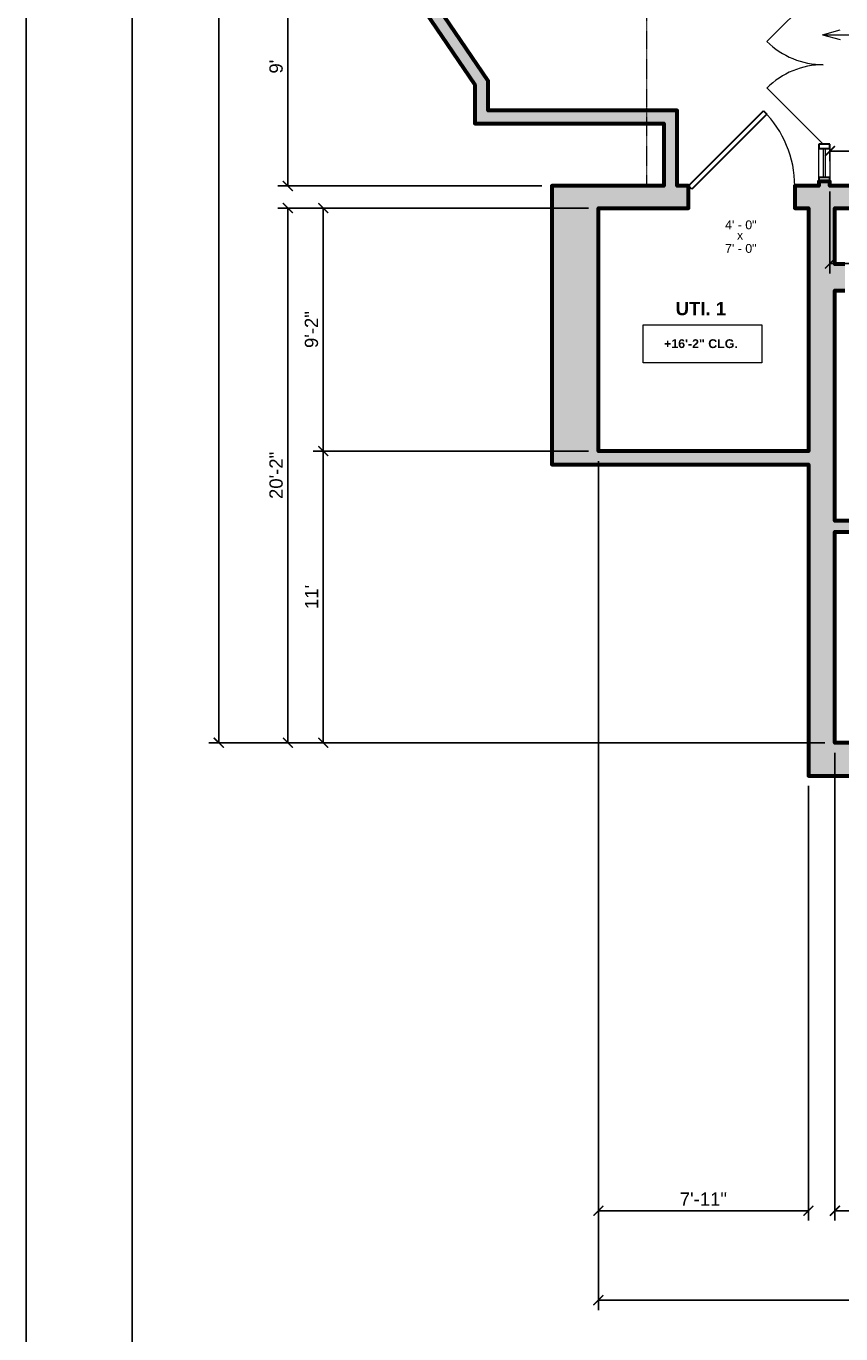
# Model space of a CAD drawing. Header units: inches. Extents: x -2078 to 109126, y -964 to 6385.
# Tile 101 of 137: x 17486 to 17854, y 3412 to 4004. Entities that reach past the tile are written whole.
import ezdxf

# ---------------------------------------------------------------- set-up
doc = ezdxf.new("R2010")
doc.units = ezdxf.units.IN
doc.header["$MEASUREMENT"] = 0
doc.linetypes.add('HIDDEN2', pattern=[0.1875, 0.125, -0.0625])
for name, color, linetype, lineweight in [('A-ANNO', 2, 'Continuous', 5), ('A-ANNO-DIMS', 1, 'Continuous', 9), ('A-DOOR', 1, 'Continuous', 18), ('A-GLAZ-CURT', 52, 'Continuous', 9), ('A-GLAZ-CWMG', 51, 'Continuous', 9), ('A-HIDDEN', 2, 'HIDDEN2', 18), ('A-WALL', 3, 'Continuous', 40)]:
    doc.layers.add(name, color=color, linetype=linetype, lineweight=lineweight)
doc.layers.add('A-HATCH', color=9, linetype='Continuous')
doc.layers.add('A-TB', color=7, linetype='Continuous')
doc.styles.add('Arial_1', font='arial.ttf', dxfattribs={"height": 0.0625})
doc.styles.add('Arial_2', font='arial.ttf', dxfattribs={"height": 3})
doc.styles.add('Arial_B', font='arialbd.ttf', dxfattribs={"height": 4.5})
doc.styles.add('Arial_B_1', font='arialbd.ttf', dxfattribs={"height": 3})
doc.styles.add('Jay Cad', font='arial.ttf', dxfattribs={"height": 0.125})
doc.styles.add('JC', font='arial.ttf', dxfattribs={"height": 0.125})
doc.dimstyles.new('Jay Cad - DIMS', dxfattribs={"dimtxt": 0.125, "dimasz": 0.09375, "dimexe": 0.09375, "dimexo": 0.09375, "dimgap": 0.046875, "dimtad": 1, "dimdec": 1, "dimzin": 0, "dimdsep": 46, "dimlunit": 4, "dimtxsty": 'Jay Cad', "dimblk": 'ARCHTICK', "dimcen": 0.09, "dimclrd": 1, "dimclre": 1, "dimclrt": 256, "dimadec": 0, "dimazin": 0, "dimtfac": 1, "dimtdec": 1, "dimtofl": 0, "dimtmove": 1, "dimatfit": 3, "dimfxl": 1, "dimtolj": 1, "dimtzin": 0, "dimarcsym": 0})
doc.dimstyles.new('JC-DIMS', dxfattribs={"dimtxt": 0.125, "dimasz": 0.09375, "dimexe": 0.09375, "dimexo": 0.09375, "dimgap": 0.046875, "dimtad": 1, "dimdec": 1, "dimzin": 0, "dimdsep": 46, "dimlunit": 4, "dimtxsty": 'JC', "dimblk": 'ARCHTICK', "dimcen": 0.09, "dimclrd": 1, "dimclre": 1, "dimclrt": 256, "dimadec": 0, "dimazin": 0, "dimtfac": 1, "dimtdec": 1, "dimtofl": 0, "dimtmove": 1, "dimatfit": 3, "dimfxl": 1, "dimtolj": 1, "dimtzin": 0, "dimarcsym": 0})

# ---------------------------------------------------------------- blocks, each defined once
blk = doc.blocks.new('JC_DOOR_SINGLE PANEL - SINGLE DOOR-1542003-1st Floor Plan')
at = {"layer": 'A-DOOR', "lineweight": 30}
for p, q in [((-11.36, -37.53), (22.59, -3.59)), ((24, -5), (-9.94, -38.94)), ((22.59, -3.59), (24, -5)), ((-9.94, -38.94), (-11.36, -37.53))]:
    blk.add_line(p, q, dxfattribs=at)
at = {"layer": 'A-DOOR', "lineweight": 9}
blk.add_arc((24, -5), 48, 180, 225, dxfattribs=at)
blk = doc.blocks.new('Door-Curtain-Wall-Double-Storefront - Door-Curtain-Wall-Double-Storefront-1541908-1st Floor Plan')
at = {"layer": 'A-DOOR', "lineweight": 9}
for p, q in [((-36, -0.5), (-10.54, -25.96)), ((36, -0.5), (10.54, -25.95))]:
    blk.add_line(p, q, dxfattribs=at)
for centre, start, end in [((-36, -0.5), 315, 360), ((36, -0.5), 180, 225)]:
    blk.add_arc(centre, 36, start, end, dxfattribs=at)
blk = doc.blocks.new('System Panel - Glazed-1541913-1st Floor Plan')
at = {"layer": 'A-GLAZ-CURT', "lineweight": 18}
for p, q in [((6.5, 0.5), (-6.5, 0.5)), ((-6.5, 0.5), (-6.5, -0.5)), ((6.5, -0.5), (6.5, 0.5)), ((-6.5, -0.5), (6.5, -0.5))]:
    blk.add_line(p, q, dxfattribs=at)
blk = doc.blocks.new('Rectangular Mullion - 2_5_ x 5_ rectangular-1541103-1st Floor Plan')
at = {"layer": 'A-GLAZ-CWMG', "lineweight": 30}
for p, q in [((-1, 2.5), (1, 2.5)), ((-1, -2.5), (-1, 2.5)), ((1, 2.5), (1, -2.5)), ((1, -2.5), (-1, -2.5))]:
    blk.add_line(p, q, dxfattribs=at)
blk = doc.blocks.new('Rectangular Mullion - 2_5_ x 5_ rectangular-1541903-1st Floor Plan')
at = {"layer": 'A-GLAZ-CWMG'}
for p, q in [((-934.51, -123.02), (-934.51, -110.02)), ((-929.51, -110.02), (-929.51, -123.02))]:
    blk.add_line(p, q, dxfattribs=at)
blk = doc.blocks.new('Rectangular Mullion - 2_5_ x 5_ rectangular-1541113-1st Floor Plan')
at = {"layer": 'A-GLAZ-CWMG', "lineweight": 30}
for p, q in [((-2, 2.5), (0, 2.5)), ((-2, -2.5), (-2, 2.5)), ((0, 2.5), (0, -2.5)), ((0, -2.5), (-2, -2.5))]:
    blk.add_line(p, q, dxfattribs=at)
blk = doc.blocks.new('_ArchTick')
at = {"color": 0, "linetype": 'ByBlock', "const_width": 0.15}
blk.add_lwpolyline([(-0.5, -0.5), (0.5, 0.5)], dxfattribs=at)
blk = doc.blocks.new('*D1123')
at = {"layer": 'A-ANNO', "color": 1, "lineweight": -2, "transparency": 16777216}
for p, q in [((17851.7, 3675.38), (17851.7, 3463.58)), ((18216.7, 3675.38), (18216.7, 3463.58)), ((17851.7, 3468.08), (18216.7, 3468.08))]:
    blk.add_line(p, q, dxfattribs=at)
at = {"layer": 'Defpoints', "color": 0, "transparency": 16777216}
for p in [(17851.7, 3679.88), (18216.7, 3679.88), (18216.7, 3468.08)]:
    blk.add_point(p, dxfattribs=at)
at = {"layer": 'A-ANNO', "color": 1, "lineweight": -2, "transparency": 16777216, "xscale": 4.5, "yscale": 4.5, "zscale": 4.5, "rotation": 180}
blk.add_blockref('_ArchTick', (17851.7, 3468.08), dxfattribs=at)
at = {"layer": 'A-ANNO', "color": 1, "lineweight": -2, "transparency": 16777216, "xscale": 4.5, "yscale": 4.5, "zscale": 4.5}
blk.add_blockref('_ArchTick', (18216.7, 3468.08), dxfattribs=at)
at = {"layer": 'A-ANNO', "transparency": 16777216, "insert": (18034.2, 3473.4), "char_height": 6, "attachment_point": 5, "style": 'Jay Cad'}
blk.add_mtext('\\A1;30\'-5"', dxfattribs=at)
blk = doc.blocks.new('*D1167')
at = {"layer": 'A-ANNO', "color": 1, "lineweight": -2, "transparency": 16777216}
for p, q in [((17744.7, 3807.38), (17744.7, 3463.58)), ((17839.7, 3660.38), (17839.7, 3463.58)), ((17744.7, 3468.08), (17839.7, 3468.08))]:
    blk.add_line(p, q, dxfattribs=at)
at = {"layer": 'Defpoints', "color": 0, "transparency": 16777216}
for p in [(17744.7, 3811.88), (17839.7, 3664.88), (17839.7, 3468.08)]:
    blk.add_point(p, dxfattribs=at)
at = {"layer": 'A-ANNO', "color": 1, "lineweight": -2, "transparency": 16777216, "xscale": 4.5, "yscale": 4.5, "zscale": 4.5, "rotation": 180}
blk.add_blockref('_ArchTick', (17744.7, 3468.08), dxfattribs=at)
at = {"layer": 'A-ANNO', "color": 1, "lineweight": -2, "transparency": 16777216, "xscale": 4.5, "yscale": 4.5, "zscale": 4.5}
blk.add_blockref('_ArchTick', (17839.7, 3468.08), dxfattribs=at)
at = {"layer": 'A-ANNO', "transparency": 16777216, "insert": (17792.2, 3473.35), "char_height": 6, "attachment_point": 5, "style": 'Jay Cad'}
blk.add_mtext('\\A1;7\'-11"', dxfattribs=at)
blk = doc.blocks.new('*D1169')
at = {"layer": 'A-ANNO', "color": 1, "lineweight": -2, "transparency": 16777216}
for p, q in [((17740.2, 3921.88), (17615.76, 3921.88)), ((17620.26, 3811.88), (17620.26, 3921.88)), ((17740.2, 3811.88), (17615.76, 3811.88))]:
    blk.add_line(p, q, dxfattribs=at)
at = {"layer": 'Defpoints', "color": 0, "transparency": 16777216}
for p in [(17620.26, 3921.88), (17744.7, 3921.88), (17744.7, 3811.88)]:
    blk.add_point(p, dxfattribs=at)
at = {"layer": 'A-ANNO', "color": 1, "lineweight": -2, "transparency": 16777216, "xscale": 4.5, "yscale": 4.5, "zscale": 4.5}
for p, rotation in [((17620.26, 3921.88), 90), ((17620.26, 3811.88), 270)]:
    blk.add_blockref('_ArchTick', p, dxfattribs=dict(at, rotation=rotation))
at = {"layer": 'A-ANNO', "transparency": 16777216, "insert": (17614.95, 3866.88), "char_height": 6, "attachment_point": 5, "rotation": 90, "style": 'Jay Cad'}
blk.add_mtext('\\A1;9\'-2"', dxfattribs=at)
blk = doc.blocks.new('*D1173')
at = {"layer": 'A-ANNO', "color": 1, "lineweight": -2, "transparency": 16777216}
for p, q in [((19791.7, 3824), (19791.7, 3423.1)), ((17744.7, 3807.38), (17744.7, 3423.1)), ((17744.7, 3427.6), (19791.7, 3427.6))]:
    blk.add_line(p, q, dxfattribs=at)
at = {"layer": 'Defpoints', "color": 0, "transparency": 16777216}
for p in [(19791.7, 3828.5), (17744.7, 3811.88), (19791.7, 3427.6)]:
    blk.add_point(p, dxfattribs=at)
at = {"layer": 'A-ANNO', "color": 1, "lineweight": -2, "transparency": 16777216, "xscale": 4.5, "yscale": 4.5, "zscale": 4.5, "rotation": 180}
blk.add_blockref('_ArchTick', (17744.7, 3427.6), dxfattribs=at)
at = {"layer": 'A-ANNO', "color": 1, "lineweight": -2, "transparency": 16777216, "xscale": 4.5, "yscale": 4.5, "zscale": 4.5}
blk.add_blockref('_ArchTick', (19791.7, 3427.6), dxfattribs=at)
at = {"layer": 'A-ANNO', "transparency": 16777216, "insert": (18768.2, 3432.91), "char_height": 6, "attachment_point": 5, "style": 'Jay Cad'}
blk.add_mtext('\\A1;170\'-7"', dxfattribs=at)
blk = doc.blocks.new('*D1189')
at = {"layer": 'A-ANNO-DIMS', "color": 1, "lineweight": -2, "transparency": 16777216}
for p, q in [((17849.41, 3948.82), (17849.41, 3943.16)), ((18060.41, 3948.82), (18060.41, 3943.16)), ((17849.41, 3947.66), (18060.41, 3947.66))]:
    blk.add_line(p, q, dxfattribs=at)
at = {"layer": 'Defpoints', "color": 0, "transparency": 16777216}
for p in [(17849.41, 3953.32), (18060.41, 3953.32), (18060.41, 3947.66)]:
    blk.add_point(p, dxfattribs=at)
at = {"layer": 'A-ANNO-DIMS', "color": 1, "lineweight": -2, "transparency": 16777216, "xscale": 4.5, "yscale": 4.5, "zscale": 4.5, "rotation": 180}
blk.add_blockref('_ArchTick', (17849.41, 3947.66), dxfattribs=at)
at = {"layer": 'A-ANNO-DIMS', "color": 1, "lineweight": -2, "transparency": 16777216, "xscale": 4.5, "yscale": 4.5, "zscale": 4.5}
blk.add_blockref('_ArchTick', (18060.41, 3947.66), dxfattribs=at)
at = {"layer": 'A-ANNO-DIMS', "transparency": 16777216, "insert": (17954.91, 3952.92), "char_height": 6, "width": 0.4874, "attachment_point": 5, "style": 'JC'}
blk.add_mtext('\\A1;17\'-7"', dxfattribs=at)
blk = doc.blocks.new('JC- existing door Tag_quad - JC- existing door Tag_quad-839775-1st Floor Plan')
at = {"layer": 'A-ANNO', "insert": (-0.0234, 0.0378), "char_height": 0.0625, "width": 0.0505, "attachment_point": 1, "style": 'Arial_1', "bg_fill": 3, "box_fill_scale": 1.25, "bg_fill_color": 256, "bg_fill_true_color": 13158600, "bg_fill_transparency": 0}
blk.add_mtext('x', dxfattribs=at)
blk = doc.blocks.new('*D1219')
at = {"layer": 'A-ANNO-DIMS', "color": 1, "lineweight": -2, "transparency": 16777216}
for p, q in [((17849.41, 3929.38), (17849.41, 3892.25)), ((17898.41, 3916.38), (17898.41, 3892.25)), ((17849.41, 3896.75), (17898.41, 3896.75))]:
    blk.add_line(p, q, dxfattribs=at)
at = {"layer": 'Defpoints', "color": 0, "transparency": 16777216}
for p in [(17849.41, 3933.88), (17898.41, 3920.88), (17898.41, 3896.75)]:
    blk.add_point(p, dxfattribs=at)
at = {"layer": 'A-ANNO-DIMS', "color": 1, "lineweight": -2, "transparency": 16777216, "xscale": 4.5, "yscale": 4.5, "zscale": 4.5, "rotation": 180}
blk.add_blockref('_ArchTick', (17849.41, 3896.75), dxfattribs=at)
at = {"layer": 'A-ANNO-DIMS', "color": 1, "lineweight": -2, "transparency": 16777216, "xscale": 4.5, "yscale": 4.5, "zscale": 4.5}
blk.add_blockref('_ArchTick', (17898.41, 3896.75), dxfattribs=at)
at = {"layer": 'A-ANNO-DIMS', "transparency": 16777216, "insert": (17873.91, 3902.01), "char_height": 6, "width": 0.4008, "attachment_point": 5, "style": 'JC'}
blk.add_mtext('\\A1;4\'-1"', dxfattribs=at)
blk = doc.blocks.new('*D1225')
at = {"layer": 'A-ANNO', "color": 1, "lineweight": -2, "transparency": 16777216}
for p, q in [((17740.2, 3921.88), (17599.76, 3921.88)), ((17604.26, 3921.88), (17604.26, 3679.88)), ((17847.2, 3679.88), (17599.76, 3679.88))]:
    blk.add_line(p, q, dxfattribs=at)
at = {"layer": 'Defpoints', "color": 0, "transparency": 16777216}
for p in [(17744.7, 3921.88), (17604.26, 3679.88), (17851.7, 3679.88)]:
    blk.add_point(p, dxfattribs=at)
at = {"layer": 'A-ANNO', "color": 1, "lineweight": -2, "transparency": 16777216, "xscale": 4.5, "yscale": 4.5, "zscale": 4.5}
for p, rotation in [((17604.26, 3921.88), 90), ((17604.26, 3679.88), 270)]:
    blk.add_blockref('_ArchTick', p, dxfattribs=dict(at, rotation=rotation))
at = {"layer": 'A-ANNO', "transparency": 16777216, "insert": (17598.95, 3800.88), "char_height": 6, "attachment_point": 5, "rotation": 90, "style": 'Jay Cad'}
blk.add_mtext('\\A1;20\'-2"', dxfattribs=at)
blk = doc.blocks.new('*D1227')
at = {"layer": 'A-ANNO', "color": 1, "lineweight": -2, "transparency": 16777216}
for p, q in [((17836.64, 4039.88), (17599.76, 4039.88)), ((17604.26, 4039.88), (17604.26, 3931.88)), ((17719.2, 3931.88), (17599.76, 3931.88))]:
    blk.add_line(p, q, dxfattribs=at)
at = {"layer": 'Defpoints', "color": 0, "transparency": 16777216}
for p in [(17841.14, 4039.88), (17604.26, 3931.88), (17723.7, 3931.88)]:
    blk.add_point(p, dxfattribs=at)
at = {"layer": 'A-ANNO', "color": 1, "lineweight": -2, "transparency": 16777216, "xscale": 4.5, "yscale": 4.5, "zscale": 4.5}
for p, rotation in [((17604.26, 4039.88), 90), ((17604.26, 3931.88), 270)]:
    blk.add_blockref('_ArchTick', p, dxfattribs=dict(at, rotation=rotation))
at = {"layer": 'A-ANNO', "transparency": 16777216, "insert": (17598.95, 3985.88), "char_height": 6, "attachment_point": 5, "rotation": 90, "style": 'Jay Cad'}
blk.add_mtext("\\A1;9'", dxfattribs=at)
blk = doc.blocks.new('*D1233')
at = {"layer": 'A-ANNO', "color": 1, "lineweight": -2, "transparency": 16777216}
for p, q in [((17740.2, 3811.88), (17615.76, 3811.88)), ((17620.26, 3811.88), (17620.26, 3679.88)), ((17847.2, 3679.88), (17615.76, 3679.88))]:
    blk.add_line(p, q, dxfattribs=at)
at = {"layer": 'Defpoints', "color": 0, "transparency": 16777216}
for p in [(17744.7, 3811.88), (17620.26, 3679.88), (17851.7, 3679.88)]:
    blk.add_point(p, dxfattribs=at)
at = {"layer": 'A-ANNO', "color": 1, "lineweight": -2, "transparency": 16777216, "xscale": 4.5, "yscale": 4.5, "zscale": 4.5}
for p, rotation in [((17620.26, 3811.88), 90), ((17620.26, 3679.88), 270)]:
    blk.add_blockref('_ArchTick', p, dxfattribs=dict(at, rotation=rotation))
at = {"layer": 'A-ANNO', "transparency": 16777216, "insert": (17615, 3745.88), "char_height": 6, "attachment_point": 5, "rotation": 90, "style": 'Jay Cad'}
blk.add_mtext("\\A1;11'", dxfattribs=at)
blk = doc.blocks.new('*D1235')
at = {"layer": 'A-ANNO', "color": 1, "lineweight": -2, "transparency": 16777216}
for p, q in [((17847.89, 4519.88), (17568.51, 4519.88)), ((17573.01, 3679.88), (17573.01, 4519.88)), ((17847.2, 3679.88), (17568.51, 3679.88))]:
    blk.add_line(p, q, dxfattribs=at)
at = {"layer": 'Defpoints', "color": 0, "transparency": 16777216}
for p in [(17573.01, 4519.88), (17852.39, 4519.88), (17851.7, 3679.88)]:
    blk.add_point(p, dxfattribs=at)
at = {"layer": 'A-ANNO', "color": 1, "lineweight": -2, "transparency": 16777216, "xscale": 4.5, "yscale": 4.5, "zscale": 4.5}
for p, rotation in [((17573.01, 4519.88), 90), ((17573.01, 3679.88), 270)]:
    blk.add_blockref('_ArchTick', p, dxfattribs=dict(at, rotation=rotation))
at = {"layer": 'A-ANNO', "transparency": 16777216, "insert": (17567.7, 4099.88), "char_height": 6, "attachment_point": 5, "rotation": 90, "style": 'Jay Cad'}
blk.add_mtext("\\A1;70'", dxfattribs=at)
blk = doc.blocks.new('JC_TB_48x36 - JC_TB_3624-1264225-Floor Plans')
at = {"layer": 'A-TB'}
for p, q in [((-0.0031, 24.0125), (-0.0031, -11.9875)), ((0.7469, 23.5125), (0.7469, -11.4875))]:
    blk.add_line(p, q, dxfattribs=at)

msp = doc.modelspace()

# ---------------------------------------------------------------- linework, layer by layer
at = {"layer": 'A-ANNO'}
for q in [(17854.101, 4002.474), (17854.101, 3998.187), (17873.726, 4000.331)]:
    msp.add_line((17846.101, 4000.331), q, dxfattribs=at)
at = {"layer": 'A-ANNO', "flags": 128}
msp.add_lwpolyline([(17764.986, 3868.952), (17818.586, 3868.952), (17818.586, 3851.884), (17764.986, 3851.884)], close=True, dxfattribs=at)
at = {"layer": 'A-HIDDEN'}
msp.add_line((17766.414, 4044.164), (17766.414, 3931.88), dxfattribs=at)

# ---------------------------------------------------------------- block references
at = {"layer": 'A-ANNO', "xscale": 64, "yscale": 64, "zscale": 64}
msp.add_blockref('JC- existing door Tag_quad - JC- existing door Tag_quad-839775-1st Floor Plan', (17808.903, 3909.144), dxfattribs=at)
at = {"layer": 'A-DOOR'}
for name, p, rotation in [('Door-Curtain-Wall-Double-Storefront - Door-Curtain-Wall-Double-Storefront-1541908-1st Floor Plan', (17846.914, 3986.759), 269.9999999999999), ('JC_DOOR_SINGLE PANEL - SINGLE DOOR-1542003-1st Floor Plan', (17809.526, 3926.88), 180)]:
    msp.add_blockref(name, p, dxfattribs=dict(at, rotation=rotation))
at = {"layer": 'A-GLAZ-CURT', "rotation": 269.9999999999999}
msp.add_blockref('System Panel - Glazed-1541913-1st Floor Plan', (17846.914, 3942.264), dxfattribs=at)
at = {"layer": 'A-GLAZ-CWMG', "extrusion": (0, 0, -1), "rotation": 270.0000000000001}
for name, p in [('Rectangular Mullion - 2_5_ x 5_ rectangular-1541103-1st Floor Plan', (-17846.914, 3949.764)), ('Rectangular Mullion - 2_5_ x 5_ rectangular-1541113-1st Floor Plan', (-17846.914, 3933.764))]:
    msp.add_blockref(name, p, dxfattribs=at)
at = {"layer": 'A-GLAZ-CWMG'}
msp.add_blockref('Rectangular Mullion - 2_5_ x 5_ rectangular-1541903-1st Floor Plan', (18778.924, 4058.787), dxfattribs=at)

# ---------------------------------------------------------------- texts
at = {"layer": 'A-ANNO', "attachment_point": 1}
for s, insert, char_height, width, style in [('UTI. 1', (17779.645, 3879.399), 6, 27.876, 'Arial_B'), ('+16\'-2" CLG.', (17774.439, 3862.499), 4, 41.814, 'Arial_B_1')]:
    msp.add_mtext(s, dxfattribs=dict(at, insert=insert, char_height=char_height, width=width, style=style))

# ---------------------------------------------------------------- dimensions: what is measured, and where the dimension line sits
at = {"layer": 'A-ANNO'}
for base, p1, p2, picture, middle in [((17604.263, 3931.88), (17841.135, 4039.88), (17723.703, 3931.88), '*D1227', (17598.95, 3985.88)), ((17620.263, 3921.88), (17744.703, 3811.88), (17744.703, 3921.88), '*D1169', (17614.95, 3866.88)), ((17620.263, 3679.88), (17744.703, 3811.88), (17851.703, 3679.88), '*D1233', (17615.001, 3745.88))]:
    dim = msp.add_linear_dim(base=base, p1=p1, p2=p2, angle=90, dimstyle='Jay Cad - DIMS', dxfattribs=at)
    dim.commit()
    dim.dimension.update_dxf_attribs({"geometry": picture, "text_midpoint": middle})
for base, p1, p2, picture, middle in [((19791.703, 3427.601), (17744.703, 3811.88), (19791.703, 3828.501), '*D1173', (18768.203, 3432.915)), ((17839.703, 3468.084), (17744.703, 3811.88), (17839.703, 3664.88), '*D1167', (17792.203, 3473.347)), ((18216.703, 3468.084), (17851.703, 3679.88), (18216.703, 3679.88), '*D1123', (18034.203, 3473.4))]:
    dim = msp.add_linear_dim(base=base, p1=p1, p2=p2, dimstyle='Jay Cad - DIMS', dxfattribs=at)
    dim.commit()
    dim.dimension.update_dxf_attribs({"geometry": picture, "text_midpoint": middle})
at = {"layer": 'A-ANNO-DIMS'}
for base, p1, p2, picture, middle in [((18060.414, 3947.662), (17849.414, 3953.319), (18060.414, 3953.319), '*D1189', (17954.914, 3952.925)), ((17898.414, 3896.751), (17849.414, 3933.88), (17898.414, 3920.88), '*D1219', (17873.914, 3902.013))]:
    dim = msp.add_linear_dim(base=base, p1=p1, p2=p2, dimstyle='JC-DIMS', dxfattribs=at)
    dim.commit()
    dim.dimension.update_dxf_attribs({"geometry": picture, "text_midpoint": middle})

# ---------------------------------------------------------------- next in the draw order: texts
at = {"layer": 'A-ANNO', "char_height": 4, "width": 17.978, "attachment_point": 1, "style": 'Arial_2'}
for s, insert in [('4\' - 0"', (17802.017, 3916.281)), ('7\' - 0"', (17802.017, 3905.6))]:
    msp.add_mtext(s, dxfattribs=dict(at, insert=insert))

# ---------------------------------------------------------------- next in the draw order: dimensions: what is measured, and where the dimension line sits
at = {"layer": 'A-ANNO'}
for base, p1, p2, picture, middle in [((17573.009, 4519.88), (17851.703, 3679.88), (17852.385, 4519.88), '*D1235', (17567.696, 4099.88)), ((17604.263, 3679.88), (17744.703, 3921.88), (17851.703, 3679.88), '*D1225', (17598.95, 3800.88))]:
    dim = msp.add_linear_dim(base=base, p1=p1, p2=p2, angle=90, dimstyle='Jay Cad - DIMS', dxfattribs=at)
    dim.commit()
    dim.dimension.update_dxf_attribs({"geometry": picture, "text_midpoint": middle})

# ---------------------------------------------------------------- next in the draw order: block references
at = {"layer": 'A-TB', "xscale": 64, "yscale": 64, "zscale": 64}
msp.add_blockref('JC_TB_48x36 - JC_TB_3624-1264225-Floor Plans', (17486.08, 3695.863), dxfattribs=at)

# ---------------------------------------------------------------- next in the draw order: hatches: boundary and pattern name
at = {"layer": 'A-HATCH'}
h = msp.add_hatch(color=256, dxfattribs=at)
h.dxf.hatch_style = 1
h.paths.add_polyline_path([(19805.414, 4380.691), (19877.414, 4380.691), (19877.414, 4386.691), (19869.414, 4386.691), (19805.414, 4386.691), (19805.414, 4401.691), (19793.414, 4401.691), (19793.414, 4193.501), (19788.228, 4193.501), (19788.228, 4187.501), (19791.414, 4187.501), (19791.414, 3930.501), (19785.414, 3930.501), (19785.414, 3920.501), (19791.703, 3920.501), (19791.703, 3828.501), (19664.703, 3828.501), (19664.703, 3920.501), (19749.414, 3920.501), (19749.414, 3930.501), (19668.693, 3930.501), (19668.693, 3955.448), (19655.693, 3955.448), (19655.693, 3930.501), (19473.414, 3930.501), (19473.414, 3920.501), (19658.703, 3920.501), (19658.703, 3828.501), (19428.703, 3828.501), (19428.703, 3920.501), (19437.414, 3920.501), (19437.414, 3930.501), (19429.414, 3930.501), (19429.414, 3955.715), (19416.414, 3955.715), (19416.414, 3930.88), (19409.414, 3930.88), (19409.414, 3916.88), (19413.703, 3916.88), (19413.703, 3684.88), (19191.703, 3684.88), (19191.703, 3916.88), (19373.414, 3916.88), (19373.414, 3930.88), (19188.838, 3930.88), (19188.838, 3955.643), (19176.838, 3955.643), (19176.838, 3930.88), (19099.703, 3930.88), (19099.703, 3919.88), (19173.703, 3919.88), (19173.703, 3682.88), (19054.703, 3682.88), (19054.703, 3919.88), (19063.703, 3919.88), (19063.703, 3930.88), (19037.363, 3930.88), (19037.363, 3919.88), (19046.703, 3919.88), (19046.703, 3679.88), (18949.703, 3679.88), (18949.703, 3701.88), (18937.703, 3701.88), (18937.703, 3679.88), (18708.703, 3679.88), (18708.703, 3691.88), (18695.703, 3691.88), (18695.703, 3679.88), (18385.703, 3679.88), (18385.703, 3865.63), (18377.703, 3865.63), (18377.703, 3866.88), (18372.703, 3866.88), (18372.703, 3679.88), (18229.703, 3679.88), (18229.703, 3723.02), (18216.703, 3723.02), (18216.703, 3679.88), (18145.476, 3679.88), (18145.476, 3690.52), (18140.476, 3690.52), (18140.476, 3679.88), (18073.062, 3679.88), (18073.062, 3701.939), (18061.062, 3701.939), (18061.062, 3679.88), (17927.453, 3679.88), (17927.453, 3690.13), (17922.453, 3690.13), (17922.453, 3679.88), (17851.703, 3679.88), (17851.703, 3775.38), (17922.453, 3775.38), (17922.453, 3772.38), (17927.453, 3772.38), (17927.453, 3780.38), (17851.703, 3780.38), (17851.703, 3884.519), (17856.251, 3884.519), (17856.251, 3896.519), (17851.703, 3896.519), (17851.703, 3921.88), (17898.414, 3921.88), (17898.414, 3931.88), (17849.414, 3931.88), (17849.414, 3933.88), (17844.414, 3933.88), (17844.414, 3931.88), (17833.526, 3931.88), (17833.526, 3921.88), (17839.703, 3921.88), (17839.703, 3811.88), (17744.703, 3811.88), (17744.703, 3921.88), (17785.526, 3921.88), (17785.526, 3931.88), (17780.35, 3931.88), (17780.35, 3966.098), (17694.851, 3966.098), (17694.851, 3979.52), (17652.414, 4041.947), (17652.414, 4134.469), (17646.414, 4134.469), (17646.414, 4040.101), (17688.851, 3977.674), (17688.851, 3960.098), (17774.35, 3960.098), (17774.35, 3931.88), (17723.703, 3931.88), (17723.703, 3805.88), (17839.703, 3805.88), (17839.703, 3664.88), (19428.703, 3664.88), (19428.703, 3822.501), (19804.703, 3822.501), (19804.703, 3920.501), (19805.414, 3920.501)])

# ---------------------------------------------------------------- next in the draw order: linework, layer by layer
at = {"layer": 'A-WALL', "lineweight": 60}
for points in [[(17646.414, 4040.101), (17688.851, 3977.674), (17688.851, 3960.098), (17774.35, 3960.098), (17774.35, 3931.88), (17723.703, 3931.88), (17723.703, 3805.88), (17839.703, 3805.88), (17839.703, 3664.88), (19428.703, 3664.88)], [(17898.414, 3931.88), (17849.414, 3931.88), (17849.414, 3933.88), (17844.414, 3933.88), (17844.414, 3931.88), (17833.526, 3931.88), (17833.526, 3921.88), (17839.703, 3921.88), (17839.703, 3811.88), (17744.703, 3811.88), (17744.703, 3921.88), (17785.526, 3921.88), (17785.526, 3931.88), (17780.35, 3931.88), (17780.35, 3966.098), (17694.851, 3966.098), (17694.851, 3979.52), (17652.414, 4041.947)], [(17856.251, 3896.519), (17851.703, 3896.519), (17851.703, 3921.88), (17898.414, 3921.88)], [(17927.453, 3780.38), (17851.703, 3780.38), (17851.703, 3884.519), (17856.251, 3884.519)], [(17922.453, 3679.88), (17851.703, 3679.88), (17851.703, 3775.38), (17922.453, 3775.38)]]:
    msp.add_lwpolyline(points, dxfattribs=at)

doc.saveas('drawing.dxf')
